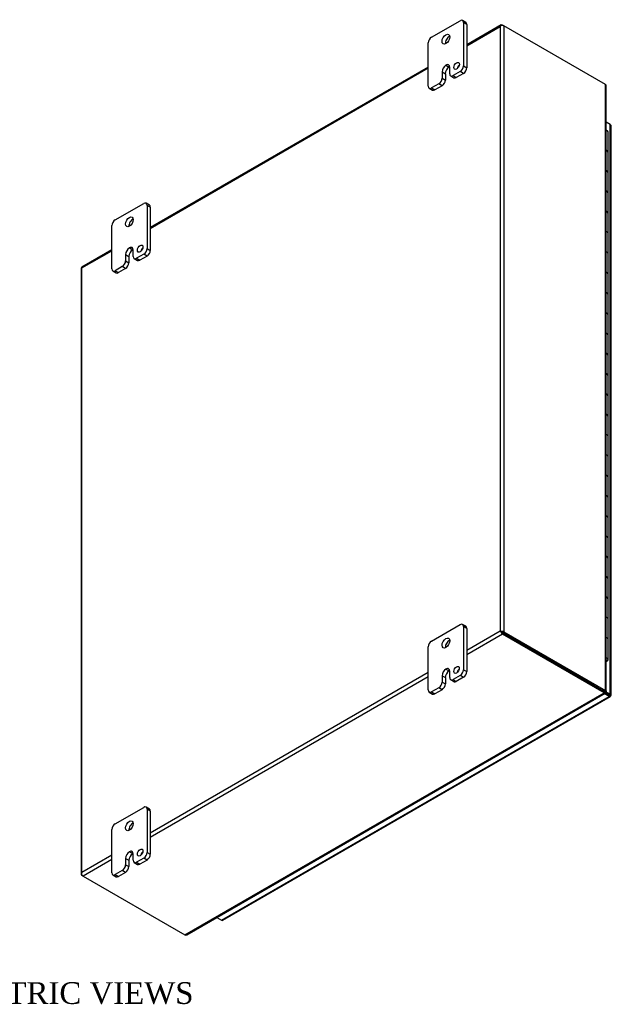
# Model space of a CAD drawing. Header units: inches. Extents: x 6 to 149, y 4 to 99.
# Tile 8 of 8: x 130 to 149, y 67 to 99. Entities that reach past the tile are written whole.
import ezdxf
from ezdxf.enums import TextEntityAlignment as Align

# ---------------------------------------------------------------- set-up
doc = ezdxf.new("R2010")
doc.units = ezdxf.units.IN
doc.header["$MEASUREMENT"] = 0
for name, color, linetype in [('COM48433', 7, 'CONTINUOUS'), ('COM71780-17', 7, 'CONTINUOUS'), ('DEFAULT', 7, 'CONTINUOUS'), ('FET07710', 7, 'CONTINUOUS'), ('HNG10620-26B', 7, 'CONTINUOUS'), ('HNG10620-26C', 7, 'CONTINUOUS'), ('HNG10620-26P', 7, 'CONTINUOUS')]:
    doc.layers.add(name, color=color, linetype=linetype)
doc.styles.add('SEACAD_TIMES_NEW_ROMAN', font='times.ttf')

msp = doc.modelspace()

# ---------------------------------------------------------------- linework, layer by layer
at = {"layer": 'COM48433', "color": 7}
for p, q in [((145.038, 98.529), (143.929, 97.889)), ((143.929, 97.86), (144.999, 98.478)), ((144.999, 98.478), (144.999, 79.023)), ((145.023, 98.511), (145.023, 98.511)), ((145.081, 98.525), (145.121, 98.502)), ((148.393, 96.613), (145.121, 98.502)), ((145.121, 98.502), (145.121, 79)), ((142.692, 97.175), (133.747, 92.011)), ((133.747, 91.981), (142.692, 97.146)), ((148.393, 77.111), (148.393, 96.613)), ((148.419, 77.096), (148.419, 96.557)), ((132.51, 91.296), (131.543, 90.738)), ((131.545, 90.71), (132.51, 91.267)), ((131.52, 90.698), (131.52, 71.197)), ((131.545, 71.255), (131.545, 90.71)), ((144.999, 79.023), (143.929, 78.405)), ((145.081, 78.929), (143.929, 78.264)), ((145.04, 79), (144.999, 79.023)), ((145.023, 79.01), (145.081, 78.976)), ((145.023, 79.009), (145.081, 78.976)), ((145.081, 78.976), (148.353, 77.087)), ((148.353, 77.087), (145.081, 78.976)), ((148.353, 77.04), (145.081, 78.929)), ((145.121, 79), (148.393, 77.111)), ((142.692, 77.691), (133.747, 72.527)), ((142.692, 77.55), (133.747, 72.386)), ((134.858, 69.249), (148.353, 77.04)), ((134.918, 69.255), (148.378, 77.026)), ((148.338, 77.079), (148.379, 77.055)), ((148.353, 77.087), (148.393, 77.111)), ((148.353, 77.087), (148.353, 77.04)), ((148.38, 77.083), (148.36, 77.094)), ((148.38, 77.083), (148.36, 77.094)), ((148.361, 77.099), (148.393, 77.081)), ((148.393, 77.081), (148.38, 77.083)), ((132.51, 71.812), (131.545, 71.255)), ((132.51, 71.671), (131.586, 71.138)), ((131.528, 71.218), (131.528, 71.218)), ((131.586, 71.138), (131.545, 71.161)), ((131.586, 71.138), (134.858, 69.249))]:
    msp.add_line(p, q, dxfattribs=at)
for centre, start, end in [((148.345, 96.557), 0, 48.6182), ((134.881, 69.319), 251.3818, 300)]:
    msp.add_arc(centre, 0.0739, start, end, dxfattribs=at)
for centre, major_axis, ratio, start_param, end_param in [((145.081, 98.455), (0.0432, -0.0748), 0.57735, 2.356194, 3.587154), ((145.06, 98.443), (0.061, 0.106), 0.577982, 1.230411, 1.570248), ((145.06, 98.443), (0.061, 0.106), 0.577982, 1.231508, 1.571345), ((145.06, 98.466), (0.0864, 0), 0.57735, 0.785398, 2.016358), ((131.606, 90.698), (0.0864, 0), 0.57735, 2.696031, 3.141593), ((131.586, 90.663), (0.0432, -0.0748), 0.57735, 3.141593, 3.587154), ((131.606, 90.675), (-0.0863, 0.0499), 0.000948, 0.445015, 0.784852), ((131.606, 90.675), (-0.0864, 0.0498), 0.000948, -0.784852, -0.445015), ((145.06, 78.988), (-0.0864, 0.0498), 0.000948, -1.124689, -0.784852), ((145.06, 78.988), (-0.0863, 0.0499), 0.000948, 0.784852, 1.124689), ((145.06, 78.965), (0.0864, 0), 0.57735, 0.785398, 2.016358), ((145.081, 79), (0.0432, -0.0748), 0.57735, 4.266828, 5.497787), ((145.06, 78.988), (0.0288, -0.0166), 0.000948, 0.785944, 2.356741), ((145.06, 78.988), (0.0288, -0.0166), 0.000948, 3.926445, 5.497241), ((131.606, 71.197), (0.0864, 0), 0.57735, 2.696031, 3.926991), ((131.606, 71.22), (-0.061, -0.106), 0.577982, 4.712938, 5.052774), ((131.606, 71.22), (-0.061, -0.106), 0.577982, 4.71184, 5.051677), ((131.586, 71.208), (0.0432, -0.0748), 0.57735, 4.266828, 5.497787)]:
    msp.add_ellipse(centre, major_axis=major_axis, ratio=ratio, start_param=start_param, end_param=end_param, dxfattribs=at)
msp.add_open_spline([(148.353, 77.087), (148.352, 77.081), (148.352, 77.077), (148.35, 77.076)], degree=3, dxfattribs=at)
for points, knots in [([(148.353, 77.087), (148.355, 77.089), (148.357, 77.091), (148.36, 77.093), (148.361, 77.094), (148.361, 77.097), (148.36, 77.098), (148.357, 77.101), (148.355, 77.102), (148.353, 77.104)], [0, 0, 0, 0, 0.25, 0.25, 0.5, 0.5, 0.75, 0.75, 1, 1, 1, 1]), ([(148.353, 77.04), (148.358, 77.034), (148.363, 77.029), (148.372, 77.025), (148.376, 77.024), (148.378, 77.026)], [0, 0, 0, 0, 0.25, 0.25, 0.5, 0.5, 0.5, 0.5]), ([(148.393, 77.111), (148.401, 77.11), (148.408, 77.107), (148.416, 77.102), (148.419, 77.099), (148.419, 77.092), (148.416, 77.089), (148.408, 77.084), (148.401, 77.082), (148.393, 77.081)], [0, 0, 0, 0, 0.25, 0.25, 0.5, 0.5, 0.75, 0.75, 1, 1, 1, 1])]:
    msp.add_open_spline(points, degree=3, knots=knots, dxfattribs=at)
at = {"layer": 'COM71780-17', "color": 7}
for p, q in [((148.548, 95.325), (148.419, 95.4)), ((148.548, 76.996), (148.548, 95.325)), ((148.573, 76.961), (148.573, 95.29)), ((148.118, 77.222), (148.118, 77.222)), ((148.141, 77.21), (148.141, 77.21)), ((148.507, 76.925), (148.356, 77.013)), ((148.381, 77.045), (148.507, 76.972)), ((148.507, 76.972), (148.381, 77.045)), ((148.398, 77.082), (148.548, 76.996)), ((136.037, 69.726), (148.507, 76.925)), ((136.08, 69.721), (148.55, 76.921)), ((148.507, 76.972), (148.507, 76.972)), ((148.507, 76.972), (148.507, 76.972)), ((148.507, 76.972), (148.548, 76.949)), ((148.565, 76.939), (148.507, 76.972)), ((148.565, 76.939), (148.507, 76.972)), ((135.886, 69.813), (136.037, 69.726))]:
    msp.add_line(p, q, dxfattribs=at)
for centre, major_axis, ratio, start_param, end_param in [((148.487, 95.29), (-0.0864, 0), 0.57735, 3.141593, 3.926991), ((148.487, 76.961), (-0.0864, 0), 0.57735, 2.696031, 3.926991), ((148.487, 76.984), (-0.0288, 0.0166), 0.000948, 2.356741, 3.927537), ((148.487, 76.984), (-0.0288, 0.0166), 0.000948, 2.355648, 3.926445), ((148.507, 76.996), (-0.0432, 0.0748), 0.57735, 2.356194, 3.587154), ((148.487, 76.984), (0.0864, -0.0498), 0.000948, -0.784852, -0.445015), ((148.487, 76.984), (0.0863, -0.0499), 0.000948, 0.445015, 0.784852), ((136.037, 69.796), (-0.0432, 0.0748), 0.57735, 2.356194, 3.141593)]:
    msp.add_ellipse(centre, major_axis=major_axis, ratio=ratio, start_param=start_param, end_param=end_param, dxfattribs=at)
at = {"layer": 'FET07710', "color": 7}
for p, q in [((142.798, 98.135), (143.717, 98.665)), ((143.898, 98.612), (143.792, 98.673)), ((143.823, 98.604), (143.823, 97.216)), ((143.929, 98.543), (143.823, 98.604)), ((143.929, 98.543), (143.929, 97.155)), ((142.692, 96.563), (142.692, 97.951)), ((143.134, 97.022), (143.134, 96.818)), ((143.134, 97.022), (143.24, 96.961)), ((143.24, 96.961), (143.24, 96.757)), ((143.258, 97.236), (143.258, 97.236)), ((143.258, 97.236), (143.364, 97.175)), ((143.258, 97.236), (143.363, 97.175)), ((143.364, 97.175), (143.363, 97.175)), ((143.381, 96.961), (143.381, 97.165)), ((143.717, 97.032), (143.487, 96.9)), ((143.823, 96.971), (143.593, 96.839)), ((143.823, 96.971), (143.717, 97.032)), ((143.823, 97.216), (143.929, 97.155)), ((143.028, 96.635), (142.798, 96.502)), ((143.134, 96.574), (143.028, 96.635)), ((143.134, 96.818), (143.24, 96.757)), ((143.412, 96.892), (143.518, 96.831)), ((143.487, 96.9), (143.593, 96.839)), ((142.723, 96.494), (142.829, 96.433)), ((142.798, 96.502), (142.904, 96.441)), ((143.134, 96.574), (142.904, 96.441)), ((132.616, 92.256), (133.535, 92.787)), ((133.716, 92.733), (133.61, 92.794)), ((133.641, 92.725), (133.641, 91.337)), ((133.747, 92.664), (133.641, 92.725)), ((133.747, 92.664), (133.747, 91.276)), ((132.51, 90.684), (132.51, 92.072)), ((133.075, 91.357), (133.075, 91.357)), ((133.075, 91.357), (133.181, 91.296)), ((133.075, 91.357), (133.181, 91.296)), ((133.181, 91.296), (133.181, 91.296)), ((133.199, 91.082), (133.199, 91.286)), ((133.641, 91.337), (133.747, 91.276)), ((132.952, 91.144), (132.952, 90.94)), ((132.952, 91.144), (133.058, 91.083)), ((132.952, 90.94), (133.058, 90.879)), ((133.058, 91.083), (133.058, 90.879)), ((133.23, 91.013), (133.336, 90.952)), ((133.535, 91.154), (133.305, 91.021)), ((133.305, 91.021), (133.411, 90.96)), ((133.641, 91.093), (133.411, 90.96)), ((133.641, 91.093), (133.535, 91.154)), ((132.541, 90.616), (132.646, 90.554)), ((132.846, 90.756), (132.616, 90.623)), ((132.616, 90.623), (132.721, 90.562)), ((132.952, 90.695), (132.721, 90.562)), ((132.952, 90.695), (132.846, 90.756)), ((142.798, 78.702), (143.717, 79.233)), ((143.898, 79.179), (143.792, 79.24)), ((143.823, 79.172), (143.823, 77.784)), ((143.929, 79.111), (143.823, 79.172)), ((143.929, 79.111), (143.929, 77.722)), ((142.692, 77.13), (142.692, 78.518)), ((143.258, 77.804), (143.258, 77.803)), ((143.258, 77.804), (143.364, 77.743)), ((143.258, 77.803), (143.363, 77.742)), ((143.364, 77.743), (143.363, 77.742)), ((143.381, 77.528), (143.381, 77.732)), ((143.823, 77.784), (143.929, 77.722)), ((143.134, 77.59), (143.134, 77.386)), ((143.134, 77.59), (143.24, 77.529)), ((143.134, 77.386), (143.24, 77.325)), ((143.24, 77.529), (143.24, 77.325)), ((143.412, 77.46), (143.518, 77.399)), ((143.717, 77.6), (143.487, 77.467)), ((143.487, 77.467), (143.593, 77.406)), ((143.823, 77.539), (143.593, 77.406)), ((143.823, 77.539), (143.717, 77.6)), ((142.723, 77.062), (142.829, 77.001)), ((143.028, 77.202), (142.798, 77.069)), ((142.798, 77.069), (142.904, 77.008)), ((143.134, 77.141), (142.904, 77.008)), ((143.134, 77.141), (143.028, 77.202)), ((132.616, 72.823), (133.535, 73.354)), ((133.716, 73.3), (133.61, 73.361)), ((133.641, 73.293), (133.641, 71.905)), ((133.747, 73.232), (133.641, 73.293)), ((133.747, 73.232), (133.747, 71.844)), ((132.51, 71.252), (132.51, 72.64)), ((133.075, 71.925), (133.075, 71.925)), ((133.075, 71.925), (133.181, 71.864)), ((133.075, 71.925), (133.181, 71.864)), ((132.952, 71.711), (132.952, 71.507)), ((132.952, 71.711), (133.058, 71.65)), ((133.058, 71.65), (133.058, 71.446)), ((133.181, 71.864), (133.181, 71.864)), ((133.199, 71.65), (133.199, 71.854)), ((133.535, 71.721), (133.305, 71.588)), ((133.641, 71.66), (133.411, 71.527)), ((133.641, 71.66), (133.535, 71.721)), ((133.641, 71.905), (133.747, 71.844)), ((132.846, 71.323), (132.616, 71.19)), ((132.952, 71.262), (132.846, 71.323)), ((132.952, 71.507), (133.058, 71.446)), ((133.23, 71.581), (133.336, 71.52)), ((133.305, 71.588), (133.411, 71.527)), ((132.541, 71.183), (132.646, 71.122)), ((132.616, 71.19), (132.721, 71.129)), ((132.952, 71.262), (132.721, 71.129))]:
    msp.add_line(p, q, dxfattribs=at)
for centre, major_axis, start_param, end_param in [((143.717, 98.543), (-0.075, -0.13), 2.356194, 3.926991), ((143.823, 98.482), (-0.075, -0.13), 2.356194, 3.141593), ((142.798, 98.012), (0.075, 0.13), 0.785398, 2.356194), ((143.363, 98.012), (0.087, 0.152), 0.649107, 2.492486), ((143.258, 97.094), (-0.087, -0.151), 2.356194, 3.926991), ((143.258, 97.094), (0.087, 0.151), 0.785398, 2.356194), ((143.363, 97.033), (0.087, 0.151), 0.785398, 2.356194), ((143.364, 97.033), (-0.087, -0.151), 3.793313, 3.926991), ((143.487, 97.022), (0.075, 0.13), 2.356194, 3.926991), ((143.708, 97.15), (0.062, 0.108), 1.008936, 2.132657), ((143.717, 97.155), (-0.075, -0.13), 0.785398, 2.356194), ((143.823, 97.094), (0.075, 0.13), 3.926991, 5.497787), ((143.028, 96.757), (-0.075, -0.13), 0.785398, 2.356194), ((143.134, 96.696), (0.075, 0.13), 3.926991, 5.497787), ((143.593, 96.961), (0.075, 0.13), 3.141593, 3.926991), ((142.798, 96.624), (0.075, 0.13), 2.356194, 3.926991), ((142.904, 96.563), (0.075, 0.13), 3.141593, 3.926991), ((133.535, 92.664), (-0.075, -0.13), 2.356194, 3.926991), ((133.641, 92.603), (-0.075, -0.13), 2.356194, 3.141593), ((132.616, 92.133), (0.075, 0.13), 0.785398, 2.356194), ((133.181, 92.134), (0.087, 0.152), 0.649107, 2.492486), ((133.075, 91.215), (0.087, 0.151), 0.785398, 2.356194), ((133.181, 91.154), (0.087, 0.151), 0.785398, 2.356194), ((133.075, 91.215), (-0.087, -0.151), 2.356194, 3.926991), ((133.181, 91.154), (-0.087, -0.151), 3.793313, 3.926991), ((133.526, 91.271), (0.062, 0.108), 1.008936, 2.132657), ((133.535, 91.276), (-0.075, -0.13), 0.785398, 2.356194), ((133.641, 91.215), (0.075, 0.13), 3.926991, 5.497787), ((132.846, 90.878), (-0.075, -0.13), 0.785398, 2.356194), ((133.305, 91.143), (0.075, 0.13), 2.356194, 3.926991), ((133.411, 91.082), (0.075, 0.13), 3.141593, 3.926991), ((132.616, 90.745), (0.075, 0.13), 2.356194, 3.926991), ((132.952, 90.817), (0.075, 0.13), 3.926991, 5.497787), ((132.721, 90.684), (0.075, 0.13), 3.141593, 3.926991), ((143.717, 79.11), (-0.075, -0.13), 2.356194, 3.926991), ((143.823, 79.049), (-0.075, -0.13), 2.356194, 3.141593), ((142.798, 78.58), (0.075, 0.13), 0.785398, 2.356194), ((143.363, 78.58), (0.087, 0.152), 0.649107, 2.492486), ((143.258, 77.661), (0.087, 0.151), 0.785398, 2.356194), ((143.363, 77.6), (0.087, 0.151), 0.785398, 2.356194), ((143.258, 77.661), (-0.087, -0.151), 2.356194, 3.926991), ((143.364, 77.6), (-0.087, -0.151), 3.793313, 3.926991), ((143.708, 77.717), (0.063, 0.108), 1.008936, 2.132657), ((143.717, 77.722), (-0.075, -0.13), 0.785398, 2.356194), ((143.823, 77.661), (0.075, 0.13), 3.926991, 5.497787), ((143.028, 77.324), (-0.075, -0.13), 0.785398, 2.356194), ((143.134, 77.263), (0.075, 0.13), 3.926991, 5.497787), ((143.487, 77.59), (0.075, 0.13), 2.356194, 3.926991), ((143.593, 77.528), (0.075, 0.13), 3.141593, 3.926991), ((142.798, 77.192), (0.075, 0.13), 2.356194, 3.926991), ((142.904, 77.13), (0.075, 0.13), 3.141593, 3.926991), ((133.535, 73.232), (-0.075, -0.13), 2.356194, 3.926991), ((133.641, 73.17), (-0.075, -0.13), 2.356194, 3.141593), ((132.616, 72.701), (0.075, 0.13), 0.785398, 2.356194), ((133.181, 72.701), (0.087, 0.152), 0.649107, 2.492486), ((133.075, 71.782), (0.087, 0.151), 0.785398, 2.356194), ((133.075, 71.782), (-0.087, -0.151), 2.356194, 3.926991), ((133.526, 71.839), (0.062, 0.108), 1.008936, 2.132657), ((133.181, 71.721), (0.087, 0.151), 0.785398, 2.356194), ((133.181, 71.721), (-0.087, -0.151), 3.793313, 3.926991), ((133.305, 71.711), (0.075, 0.13), 2.356194, 3.926991), ((133.535, 71.844), (-0.075, -0.13), 0.785398, 2.356194), ((133.641, 71.782), (0.075, 0.13), 3.926991, 5.497787), ((132.846, 71.446), (-0.075, -0.13), 0.785398, 2.356194), ((132.952, 71.385), (0.075, 0.13), 3.926991, 5.497787), ((133.411, 71.65), (0.075, 0.13), 3.141593, 3.926991), ((132.616, 71.313), (0.075, 0.13), 2.356194, 3.926991), ((132.721, 71.252), (0.075, 0.13), 3.141593, 3.926991)]:
    msp.add_ellipse(centre, major_axis=major_axis, ratio=0.57735, start_param=start_param, end_param=end_param, dxfattribs=at)
for centre, major_axis in [((143.258, 98.073), (0.088, 0.152)), ((143.602, 97.211), (0.063, 0.108)), ((133.075, 92.195), (0.087, 0.152)), ((133.42, 91.332), (0.062, 0.108)), ((143.258, 78.641), (0.087, 0.152)), ((143.602, 77.778), (0.062, 0.108)), ((133.075, 72.762), (0.087, 0.152)), ((133.42, 71.9), (0.063, 0.108))]:
    msp.add_ellipse(centre, major_axis=major_axis, ratio=0.57735, dxfattribs=at)
at = {"layer": 'HNG10620-26B', "color": 7}
for p, q in [((148.477, 93.783), (148.477, 94.436)), ((148.477, 92.476), (148.477, 93.13)), ((148.477, 91.17), (148.477, 91.823)), ((148.477, 89.864), (148.477, 90.517)), ((148.477, 88.557), (148.477, 89.21)), ((148.477, 87.251), (148.477, 87.904)), ((148.477, 85.944), (148.477, 86.598)), ((148.477, 84.638), (148.477, 85.291)), ((148.477, 83.332), (148.477, 83.985)), ((148.477, 82.025), (148.477, 82.679)), ((148.477, 80.719), (148.477, 81.372)), ((148.477, 79.413), (148.477, 80.066)), ((148.477, 78.106), (148.477, 78.759))]:
    msp.add_line(p, q, dxfattribs=at)
for centre, major_axis, start_param, end_param in [((148.354, 94.436), (-0.123, 0), 3.141593, 4.157881), ((148.354, 93.783), (-0.123, 0), 3.141593, 4.157881), ((148.354, 93.13), (-0.123, 0), 3.141593, 4.157881), ((148.354, 92.476), (-0.123, 0), 3.141593, 4.157881), ((148.354, 91.823), (-0.123, 0), 3.141593, 4.157881), ((148.354, 91.17), (-0.123, 0), 3.141593, 4.157881), ((148.354, 90.517), (-0.123, 0), 3.141593, 4.157881), ((148.354, 89.864), (-0.123, 0), 3.141593, 4.157881), ((148.354, 89.21), (-0.123, 0), 3.141593, 4.157881), ((148.354, 88.557), (-0.123, 0), 3.141593, 4.157881), ((148.354, 87.904), (-0.123, 0), 3.141593, 4.157881), ((148.354, 87.251), (-0.123, 0), 3.141593, 4.157881), ((148.354, 86.598), (-0.123, 0), 3.141593, 4.157881), ((148.354, 85.944), (-0.123, 0), 3.141593, 4.157881), ((148.354, 85.291), (-0.123, 0), 3.141593, 4.157881), ((148.354, 84.638), (-0.123, 0), 3.141593, 4.157881), ((148.354, 83.985), (-0.123, 0), 3.141593, 4.157881), ((148.354, 83.332), (-0.123, 0), 3.141593, 4.157881), ((148.354, 82.679), (-0.123, 0), 3.141593, 4.157881), ((148.354, 82.025), (-0.123, 0), 3.141593, 4.157881), ((148.354, 81.372), (-0.123, 0), 3.141593, 4.157881), ((148.354, 80.719), (-0.123, 0), 3.141593, 4.157881), ((148.354, 80.066), (-0.123, 0), 3.141593, 4.157881), ((148.354, 79.413), (-0.123, 0), 3.141593, 4.157881), ((148.354, 78.759), (-0.123, 0), 3.141593, 4.157881), ((148.354, 78.106), (-0.123, 0), 2.125304, 4.157881), ((148.354, 78.106), (-0.075, 0), 2.612966, 3.670219)]:
    msp.add_ellipse(centre, major_axis=major_axis, ratio=0.57735, start_param=start_param, end_param=end_param, dxfattribs=at)
at = {"layer": 'HNG10620-26C', "color": 7}
for p, q in [((148.477, 94.436), (148.477, 95.089)), ((148.477, 93.13), (148.477, 93.783)), ((148.477, 91.823), (148.477, 92.476)), ((148.477, 90.517), (148.477, 91.17)), ((148.477, 89.21), (148.477, 89.864)), ((148.477, 87.904), (148.477, 88.557)), ((148.477, 86.598), (148.477, 87.251)), ((148.477, 85.291), (148.477, 85.944)), ((148.477, 83.985), (148.477, 84.638)), ((148.477, 82.679), (148.477, 83.332)), ((148.477, 81.372), (148.477, 82.025)), ((148.477, 80.066), (148.477, 80.719)), ((148.477, 78.759), (148.477, 79.413))]:
    msp.add_line(p, q, dxfattribs=at)
for centre in [(148.354, 95.089), (148.354, 94.436), (148.354, 93.783), (148.354, 93.13), (148.354, 92.476), (148.354, 91.823), (148.354, 91.17), (148.354, 90.517), (148.354, 89.864), (148.354, 89.21), (148.354, 88.557), (148.354, 87.904), (148.354, 87.251), (148.354, 86.598), (148.354, 85.944), (148.354, 85.291), (148.354, 84.638), (148.354, 83.985), (148.354, 83.332), (148.354, 82.679), (148.354, 82.025), (148.354, 81.372), (148.354, 80.719), (148.354, 80.066), (148.354, 79.413), (148.354, 78.759)]:
    msp.add_ellipse(centre, major_axis=(0.123, 0), ratio=0.57735, start_param=0, end_param=1.016289, dxfattribs=at)
at = {"layer": 'HNG10620-26P', "color": 7}
msp.add_ellipse((148.354, 78.106), major_axis=(-0.075, 0), ratio=0.57735, start_param=2.612966, end_param=3.670219, dxfattribs=at)

# ---------------------------------------------------------------- texts
at = {"layer": 'DEFAULT', "color": 7, "style": 'SEACAD_TIMES_NEW_ROMAN'}
msp.add_text('ISOMETRIC VIEWS', height=0.7, dxfattribs=at).set_placement((125.828, 67.729), align=Align.TOP_LEFT)

doc.saveas('drawing.dxf')
